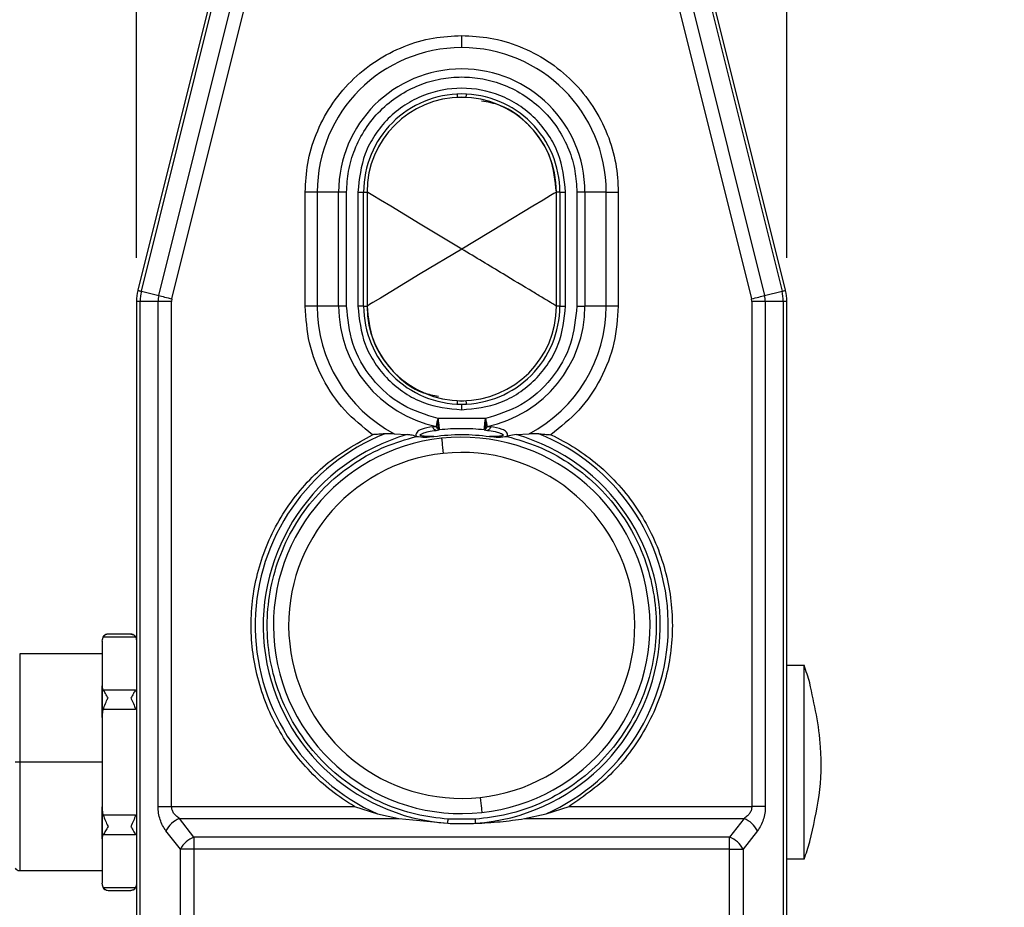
# Model space of a CAD drawing. Header units: millimetres. Extents: x 19 to 819, y 19 to 629.
# Tile 5 of 21: x 181 to 267, y 355 to 433. Entities that reach past the tile are written whole.
import ezdxf

# ---------------------------------------------------------------- set-up
doc = ezdxf.new("R2010")
doc.units = ezdxf.units.MM
doc.header["$LTSCALE"] = 3
doc.layers.add('DIMENSIONS', color=140, linetype='Continuous', lineweight=25)
doc.styles.add('SLDTEXTSTYLE0', font='TXT', dxfattribs={"width": 0.7})
doc.dimstyles.new('SLDDIMSTYLE0', dxfattribs={"dimtxt": 6.474023, "dimasz": 9.906, "dimexe": 0, "dimexo": 0.0625, "dimgap": 1.618506, "dimtad": 0, "dimtih": 1, "dimtoh": 1, "dimrnd": 1e-09, "dimzin": 12, "dimdsep": 46, "dimtxsty": 'SLDTEXTSTYLE0', "dimsah": 1, "dimcen": 0.09, "dimadec": 0, "dimazin": 3, "dimtfac": 1, "dimtofl": 0, "dimtmove": 0, "dimatfit": 3, "dimfxl": 0, "dimfrac": 2, "dimtolj": 1, "dimtzin": 12, "dimarcsym": 0})
doc.dimstyles.new('SLDDIMSTYLE1', dxfattribs={"dimtxt": 6.474023, "dimasz": 9.906, "dimexe": 0, "dimexo": 0.0625, "dimgap": 1.618506, "dimtad": 0, "dimtih": 1, "dimtoh": 1, "dimrnd": 1e-09, "dimzin": 4, "dimdsep": 46, "dimtxsty": 'SLDTEXTSTYLE0', "dimsah": 1, "dimcen": 0.09, "dimadec": 0, "dimazin": 1, "dimtfac": 1, "dimtofl": 0, "dimtmove": 0, "dimatfit": 3, "dimfxl": 0, "dimfrac": 2, "dimtolj": 1, "dimtzin": 12, "dimarcsym": 0})
doc.dimstyles.new('SLDDIMSTYLE2', dxfattribs={"dimtxt": 6.474023, "dimasz": 9.906, "dimexe": 0, "dimexo": 0.0625, "dimgap": 1.618506, "dimtad": 0, "dimtih": 1, "dimtoh": 1, "dimrnd": 1e-09, "dimzin": 4, "dimdsep": 46, "dimtxsty": 'SLDTEXTSTYLE0', "dimsah": 1, "dimcen": 0.09, "dimadec": 0, "dimazin": 1, "dimtfac": 1, "dimtmove": 0, "dimatfit": 0, "dimfxl": 0, "dimfrac": 2, "dimtolj": 1, "dimtzin": 12, "dimarcsym": 0})

# ---------------------------------------------------------------- blocks, each defined once
blk = doc.blocks.new('_D')
at = {"layer": 'DIMENSIONS'}
for p, q in [((202.615, 509.727), (93.889, 509.727)), ((103.414, 509.727), (103.414, 427.053)), ((93.795, 415.314), (91.621, 415.314)), ((91.621, 415.314), (91.621, 405.025)), ((113.033, 415.314), (115.207, 415.314)), ((115.207, 415.314), (115.207, 405.025)), ((91.621, 405.025), (93.795, 405.025)), ((115.207, 405.025), (113.033, 405.025)), ((103.414, 306.127), (103.414, 403.576)), ((199.125, 306.127), (93.889, 306.127))]:
    blk.add_line(p, q, dxfattribs=at)
for points in [[(103.414, 509.727), (101.89, 499.821), (104.938, 499.821)], [(103.414, 306.127), (104.938, 316.033), (101.89, 316.033)]]:
    blk.add_solid(points, dxfattribs=at)
at = {"layer": 'DIMENSIONS', "char_height": 6.35, "attachment_point": 1, "style": 'SLDTEXTSTYLE0'}
for s, insert in [('203.6', (91.102, 424.949)), ('8.02', (93.795, 413.211))]:
    blk.add_mtext(s, dxfattribs=dict(at, insert=insert))
blk = doc.blocks.new('_D_1')
at = {"layer": 'DIMENSIONS'}
for p, q in [((198.269, 445.127), (126.498, 445.127)), ((136.023, 445.127), (136.023, 397.375)), ((126.404, 385.636), (124.23, 385.636)), ((124.23, 385.636), (124.23, 375.347)), ((145.643, 385.636), (147.817, 385.636)), ((147.817, 385.636), (147.817, 375.347)), ((124.23, 375.347), (126.404, 375.347)), ((147.817, 375.347), (145.643, 375.347)), ((136.023, 306.127), (136.023, 373.897)), ((199.125, 306.127), (126.498, 306.127))]:
    blk.add_line(p, q, dxfattribs=at)
for points in [[(136.023, 445.127), (134.499, 435.221), (137.547, 435.221)], [(136.023, 306.127), (137.547, 316.033), (134.499, 316.033)]]:
    blk.add_solid(points, dxfattribs=at)
at = {"layer": 'DIMENSIONS', "char_height": 6.35, "attachment_point": 1, "style": 'SLDTEXTSTYLE0'}
for s, insert in [('139.0', (123.712, 395.271)), ('5.47', (126.404, 383.532))]:
    blk.add_mtext(s, dxfattribs=dict(at, insert=insert))
blk = doc.blocks.new('_D_2')
at = {"layer": 'DIMENSIONS'}
for p, q in [((191.126, 412.349), (191.126, 548.684)), ((248.126, 412.349), (248.126, 548.684)), ((191.126, 539.159), (172.076, 539.159)), ((210.895, 539.159), (208.721, 539.159)), ((208.721, 539.159), (208.721, 528.87)), ((230.134, 539.159), (232.308, 539.159)), ((232.308, 539.159), (232.308, 528.87)), ((248.126, 539.159), (267.176, 539.159)), ((208.721, 528.87), (210.895, 528.87)), ((232.308, 528.87), (230.134, 528.87))]:
    blk.add_line(p, q, dxfattribs=at)
for points in [[(191.126, 539.159), (181.22, 540.683), (181.22, 537.635)], [(248.126, 539.159), (258.032, 537.635), (258.032, 540.683)]]:
    blk.add_solid(points, dxfattribs=at)
at = {"layer": 'DIMENSIONS', "char_height": 6.35, "attachment_point": 1, "style": 'SLDTEXTSTYLE0'}
for s, insert in [('57.0', (210.895, 548.794)), ('2.24', (210.895, 537.056))]:
    blk.add_mtext(s, dxfattribs=dict(at, insert=insert))
blk = doc.blocks.new('_D_5')
at = {"layer": 'DIMENSIONS'}
for p, q in [((158.621, 372.205), (158.621, 577.758)), ((248.126, 412.349), (248.126, 577.758)), ((158.621, 568.233), (187.79, 568.233)), ((196.563, 568.233), (194.389, 568.233)), ((194.389, 568.233), (194.389, 557.944)), ((215.801, 568.233), (217.975, 568.233)), ((217.975, 568.233), (217.975, 557.944)), ((248.126, 568.233), (224.573, 568.233)), ((194.389, 557.944), (196.563, 557.944)), ((217.975, 557.944), (215.801, 557.944))]:
    blk.add_line(p, q, dxfattribs=at)
for points in [[(158.621, 568.233), (168.527, 566.709), (168.527, 569.757)], [(248.126, 568.233), (238.22, 569.757), (238.22, 566.709)]]:
    blk.add_solid(points, dxfattribs=at)
at = {"layer": 'DIMENSIONS', "char_height": 6.35, "attachment_point": 1, "style": 'SLDTEXTSTYLE0'}
for s, insert in [('89.5', (196.563, 577.868)), ('3.52', (196.563, 566.13))]:
    blk.add_mtext(s, dxfattribs=dict(at, insert=insert))

msp = doc.modelspace()

# ---------------------------------------------------------------- linework, layer by layer
for p, q in [((197.521, 434.681), (191.244, 409.507)), ((191.553, 409.43), (197.88, 434.808)), ((193.082, 409.049), (199.507, 434.818)), ((194.229, 408.763), (200.677, 434.627)), ((238.574, 434.627), (245.023, 408.763)), ((239.745, 434.818), (246.17, 409.049)), ((241.371, 434.808), (247.698, 409.43)), ((248.007, 409.507), (241.73, 434.681)), ((219.626, 430.788), (219.626, 431.849)), ((219.626, 426.455), (219.229, 426.418)), ((220.022, 426.418), (219.626, 426.455)), ((219.626, 426.427), (219.626, 426.455)), ((206.965, 418.127), (205.904, 418.127)), ((205.904, 408.127), (205.904, 418.127)), ((206.965, 418.127), (206.965, 408.127)), ((208.833, 418.127), (206.965, 418.127)), ((208.833, 408.127), (208.833, 418.127)), ((209.54, 418.127), (208.833, 418.127)), ((209.54, 408.127), (209.54, 418.127)), ((210.526, 418.127), (210.526, 408.127)), ((210.526, 418.127), (211.026, 418.127)), ((211.026, 408.127), (211.026, 418.127)), ((211.026, 418.127), (211.326, 418.127)), ((211.326, 418.127), (211.326, 408.127)), ((227.926, 408.127), (227.926, 418.127)), ((228.226, 418.127), (227.926, 418.127)), ((228.226, 418.127), (228.226, 408.127)), ((228.226, 418.127), (228.726, 418.127)), ((228.726, 408.127), (228.726, 418.127)), ((229.711, 418.127), (229.711, 408.127)), ((230.419, 418.127), (229.711, 418.127)), ((230.419, 418.127), (230.419, 408.127)), ((232.286, 418.127), (230.419, 418.127)), ((232.286, 408.127), (232.286, 418.127)), ((232.286, 418.127), (233.347, 418.127)), ((233.347, 418.127), (233.347, 408.127)), ((191.553, 409.43), (193.082, 409.049)), ((246.17, 409.049), (247.698, 409.43)), ((191.126, 408.539), (191.126, 317.937)), ((191.444, 408.539), (191.126, 408.539)), ((191.444, 317.724), (191.444, 408.539)), ((193.019, 408.539), (191.444, 408.539)), ((193.019, 364.249), (193.019, 408.539)), ((194.201, 408.539), (193.019, 408.539)), ((194.229, 408.763), (194.201, 408.539)), ((194.201, 364.249), (194.201, 408.539)), ((245.05, 408.539), (245.023, 408.763)), ((245.05, 408.539), (245.05, 364.249)), ((246.232, 408.539), (245.05, 408.539)), ((246.232, 408.539), (246.232, 364.249)), ((247.808, 408.539), (246.232, 408.539)), ((247.808, 408.539), (247.808, 317.724)), ((248.126, 408.539), (247.808, 408.539)), ((248.126, 317.937), (248.126, 408.539)), ((206.965, 408.127), (205.904, 408.127)), ((208.833, 408.127), (206.965, 408.127)), ((209.54, 408.127), (208.833, 408.127)), ((211.026, 408.127), (210.526, 408.127)), ((211.026, 408.127), (211.326, 408.127)), ((228.226, 408.127), (227.926, 408.127)), ((228.226, 408.127), (228.726, 408.127)), ((229.711, 408.127), (230.419, 408.127)), ((232.286, 408.127), (230.419, 408.127)), ((233.347, 408.127), (232.286, 408.127)), ((219.229, 399.837), (219.626, 399.8)), ((219.626, 399.8), (220.022, 399.837)), ((219.626, 399.827), (219.626, 399.8)), ((219.626, 399.027), (219.626, 399.527)), ((221.706, 398.258), (217.546, 398.258)), ((217.546, 397.318), (217.546, 398.258)), ((221.706, 398.258), (221.706, 397.318)), ((217.086, 397.535), (217.4, 397.567)), ((217.381, 397.231), (217.659, 397.265)), ((217.546, 397.318), (217.659, 397.265)), ((221.592, 397.265), (221.706, 397.318)), ((221.592, 397.265), (221.87, 397.231)), ((221.852, 397.567), (222.165, 397.535)), ((213.718, 396.93), (212.88, 396.927)), ((213.718, 396.93), (214.843, 396.853)), ((224.408, 396.853), (225.534, 396.93)), ((226.372, 396.927), (225.534, 396.93)), ((188.126, 378.743), (188.21, 379.097)), ((191.042, 379.097), (188.21, 379.097)), ((190.626, 379.365), (188.626, 379.365)), ((188.126, 378.743), (188.126, 374.832)), ((188.126, 377.627), (180.886, 377.627)), ((180.886, 377.627), (180.886, 368.127)), ((248.126, 376.627), (249.626, 376.627)), ((249.626, 359.627), (249.626, 376.627)), ((188.21, 374.478), (188.126, 374.832)), ((188.126, 374.832), (188.126, 372.038)), ((188.126, 372.038), (188.126, 374.832)), ((250.122, 375.077), (250.128, 375.094)), ((188.21, 374.478), (191.042, 374.478)), ((188.126, 372.038), (188.21, 372.746)), ((188.126, 372.038), (188.126, 364.216)), ((191.042, 372.746), (188.21, 372.746)), ((180.886, 368.127), (180.476, 368.127)), ((188.126, 368.127), (180.886, 368.127)), ((180.886, 368.127), (180.886, 358.627)), ((188.126, 364.216), (188.126, 361.423)), ((188.21, 363.509), (188.126, 364.216)), ((188.126, 361.423), (188.126, 364.216)), ((193.019, 364.249), (194.201, 364.249)), ((194.201, 364.249), (210.217, 364.249)), ((210.217, 364.249), (212.233, 363.602)), ((227.019, 363.602), (229.035, 364.249)), ((229.035, 364.249), (245.05, 364.249)), ((246.232, 364.249), (245.05, 364.249)), ((188.21, 363.509), (191.042, 363.509)), ((212.233, 363.602), (214.123, 363.188)), ((225.128, 363.188), (227.019, 363.602)), ((196.154, 361.567), (194.888, 363.188)), ((194.888, 363.188), (214.123, 363.188)), ((214.123, 363.188), (218.405, 362.774)), ((220.822, 363.127), (218.43, 363.127)), ((225.128, 363.188), (244.364, 363.188)), ((244.364, 363.188), (243.097, 361.567)), ((188.126, 361.423), (188.21, 361.777)), ((191.042, 361.777), (188.21, 361.777)), ((194.972, 360.506), (193.706, 362.127)), ((196.154, 361.567), (196.154, 360.506)), ((243.097, 361.567), (196.154, 361.567)), ((243.097, 360.506), (243.097, 361.567)), ((245.546, 362.127), (244.279, 360.506)), ((188.126, 361.423), (188.126, 357.512)), ((250.128, 361.161), (250.122, 361.177)), ((194.972, 317.627), (194.972, 360.506)), ((196.154, 360.506), (194.972, 360.506)), ((196.154, 360.506), (196.154, 317.627)), ((243.097, 360.506), (196.154, 360.506)), ((243.097, 317.627), (243.097, 360.506)), ((243.097, 360.506), (244.279, 360.506)), ((244.279, 360.506), (244.279, 317.627)), ((249.626, 359.627), (248.126, 359.627)), ((180.886, 358.627), (188.126, 358.627)), ((188.21, 357.158), (188.126, 357.512)), ((188.21, 357.158), (191.042, 357.158)), ((188.626, 356.89), (190.626, 356.89))]:
    msp.add_line(p, q)
at = {"flags": 128}
for points in [[(219.215, 426.718), (219.215, 426.712), (219.216, 426.695), (219.218, 426.667), (219.219, 426.63), (219.221, 426.584), (219.224, 426.533), (219.227, 426.476), (219.229, 426.418)], [(220.022, 426.418), (220.025, 426.476), (220.027, 426.533), (220.03, 426.584), (220.032, 426.63), (220.034, 426.667), (220.035, 426.695), (220.036, 426.712), (220.036, 426.718)], [(219.626, 413.127), (215.994, 415.315), (213.401, 416.877), (212.493, 417.424), (211.844, 417.815), (211.556, 417.988), (211.383, 418.093), (211.326, 418.127)], [(227.926, 418.127), (227.868, 418.093), (227.695, 417.988), (227.407, 417.815), (226.758, 417.424), (225.851, 416.877), (223.257, 415.315), (219.626, 413.127)], [(219.626, 413.127), (215.994, 410.94), (213.401, 409.377), (212.493, 408.83), (211.844, 408.44), (211.556, 408.266), (211.383, 408.162), (211.326, 408.127)], [(191.244, 409.507), (191.249, 409.506), (191.264, 409.502), (191.289, 409.496), (191.324, 409.487), (191.368, 409.476), (191.421, 409.463), (191.483, 409.447), (191.553, 409.43)], [(193.082, 409.049), (193.191, 409.022), (193.313, 408.991), (193.447, 408.958), (193.591, 408.922), (193.743, 408.884), (193.901, 408.845), (194.064, 408.804), (194.229, 408.763)], [(245.023, 408.763), (245.188, 408.804), (245.35, 408.845), (245.509, 408.884), (245.661, 408.922), (245.805, 408.958), (245.939, 408.991), (246.061, 409.022), (246.17, 409.049)], [(247.698, 409.43), (247.769, 409.447), (247.83, 409.463), (247.884, 409.476), (247.928, 409.487), (247.962, 409.496), (247.987, 409.502), (248.002, 409.506), (248.007, 409.507)], [(219.229, 399.837), (219.227, 399.778), (219.224, 399.722), (219.221, 399.67), (219.219, 399.625), (219.218, 399.588), (219.216, 399.56), (219.215, 399.543), (219.215, 399.537)], [(220.036, 399.537), (220.036, 399.543), (220.035, 399.56), (220.034, 399.588), (220.032, 399.625), (220.03, 399.67), (220.027, 399.722), (220.025, 399.778), (220.022, 399.837)], [(217.4, 397.567), (217.415, 397.638), (217.431, 397.715), (217.448, 397.797), (217.467, 397.884), (217.486, 397.974), (217.505, 398.068), (217.525, 398.163), (217.546, 398.258)], [(217.546, 398.258), (217.568, 398.065), (217.589, 397.878), (217.609, 397.706), (217.626, 397.556), (217.64, 397.432), (217.651, 397.341), (217.657, 397.284), (217.659, 397.265)], [(221.592, 397.265), (221.594, 397.284), (221.601, 397.341), (221.611, 397.432), (221.625, 397.556), (221.643, 397.706), (221.662, 397.878), (221.684, 398.065), (221.706, 398.258)], [(221.706, 398.258), (221.726, 398.163), (221.746, 398.068), (221.766, 397.974), (221.785, 397.884), (221.803, 397.797), (221.82, 397.715), (221.837, 397.638), (221.852, 397.567)], [(217.381, 397.231), (217.345, 397.232), (217.308, 397.244), (217.27, 397.267), (217.232, 397.301), (217.194, 397.345), (217.157, 397.399), (217.121, 397.463), (217.086, 397.535)], [(222.165, 397.535), (222.13, 397.463), (222.094, 397.399), (222.057, 397.345), (222.019, 397.301), (221.981, 397.267), (221.943, 397.244), (221.906, 397.232), (221.87, 397.231)], [(217.86, 396.533), (217.863, 396.508), (217.871, 396.434), (217.883, 396.315), (217.901, 396.153), (217.922, 395.954), (217.947, 395.725), (217.974, 395.473), (218.003, 395.207)], [(221.249, 365.048), (221.277, 364.782), (221.304, 364.53), (221.329, 364.301), (221.351, 364.102), (221.368, 363.94), (221.381, 363.82), (221.389, 363.747), (221.391, 363.722)], [(218.405, 362.774), (218.407, 362.81), (218.41, 362.849), (218.413, 362.891), (218.416, 362.936), (218.419, 362.982), (218.423, 363.029), (218.426, 363.078), (218.43, 363.127)], [(220.847, 362.774), (220.844, 362.81), (220.841, 362.849), (220.838, 362.891), (220.835, 362.936), (220.832, 362.982), (220.829, 363.029), (220.825, 363.078), (220.822, 363.127)]]:
    msp.add_lwpolyline(points, dxfattribs=at)
for centre, radius, start, end in [((219.626, 418.127), 12.661, 90.00005, 179.99998), ((219.626, 418.127), 12.661, 359.99999, 89.99998), ((219.626, 418.127), 10.793, 0.00001, 179.99999), ((219.626, 418.127), 8.6, 89.99995, 180.00003), ((219.626, 418.127), 8.3, 90.00008, 179.99997), ((219.626, 418.127), 8.6, 359.99997, 90.00005), ((219.626, 418.127), 8.3, 0.00002, 89.99994), ((195.126, 408.539), 4, 165.99982, 180.00008), ((195.126, 408.539), 3.682, 166.00038, 179.99975), ((195.126, 408.539), 2.106, 165.99954, 180.0004), ((244.126, 408.539), 2.106, 359.9996, 14.00046), ((244.125, 408.539), 3.682, 0.00073, 13.99962), ((244.126, 408.539), 4, 0.0003, 13.99991), ((219.626, 408.127), 12.661, 179.99995, 242.18407), ((219.626, 408.127), 10.793, 180.00004, 258.09739), ((219.626, 408.127), 8.6, 179.99997, 270.00005), ((219.626, 408.127), 8.3, 180.00002, 359.99998), ((219.626, 408.127), 8.6, 269.99995, 0.00003), ((219.626, 408.127), 10.793, 281.9026, 359.99996), ((219.626, 408.127), 12.661, 297.81593, 0.00005), ((219.626, 380.122), 17.255, 90.0008, 96.54369), ((219.625, 380.122), 17.255, 83.4563, 89.99921), ((219.626, 380.127), 18.104, 111.87774, 245.89677), ((219.626, 380.127), 17.396, 105.95753, 265.97569), ((219.626, 380.127), 16.5, 96.14317, 276.14317), ((215.577, 396.489), 0.222, 70.41521, 71.31692), ((219.626, 380.127), 16.5, 276.14318, 96.14316), ((219.626, 380.127), 17.396, 274.0243, 74.04248), ((223.67, 396.502), 0.208, 108.65799, 109.61988), ((219.626, 380.127), 18.104, 294.10323, 68.12226), ((219.626, 380.127), 15.167, 276.14317, 96.14317), ((219.626, 380.127), 15.167, 96.14317, 276.14317), ((188.626, 378.865), 0.5, 89.99906, 180.0003), ((190.626, 378.865), 0.5, 359.9997, 90.00105), ((226.298, 368.129), 24.827, 16.29153, 20.0164), ((195.714, 361.078), 2.266, 111.39164, 152.41386), ((243.537, 361.078), 2.266, 27.58629, 68.60839), ((196.981, 359.457), 2.266, 111.39138, 152.41412), ((242.27, 359.457), 2.266, 27.58603, 68.60865), ((226.294, 368.127), 24.832, 339.98393, 343.70814), ((180.886, 359.127), 0.5, 215.00098, 269.99881), ((188.626, 357.39), 0.5, 179.99957, 270.0111), ((190.626, 357.39), 0.5, 270.04649, 0.00006)]:
    msp.add_arc(centre, radius, start, end)
for points, knots in [([(205.904, 418.127), (205.949, 418.964), (206.041, 420.688), (206.804, 423.245), (208.07, 425.705), (209.855, 427.898), (212.048, 429.683), (214.508, 430.949), (217.065, 431.712), (218.789, 431.804), (219.626, 431.849)], [0, 0, 0, 0, 0.116516, 0.240011, 0.368641, 0.5, 0.631359, 0.759989, 0.883484, 1, 1, 1, 1]), ([(219.626, 431.849), (220.463, 431.804), (222.186, 431.712), (224.744, 430.949), (227.203, 429.683), (229.397, 427.898), (231.182, 425.705), (232.447, 423.245), (233.211, 420.688), (233.302, 418.964), (233.347, 418.127)], [0, 0, 0, 0, 0.116516, 0.240011, 0.368641, 0.5, 0.631359, 0.759989, 0.883484, 1, 1, 1, 1]), ([(209.54, 418.127), (209.573, 418.743), (209.64, 420.01), (210.201, 421.889), (211.132, 423.697), (212.444, 425.31), (214.056, 426.62), (215.864, 427.557), (217.743, 428.097), (219.626, 428.27), (221.508, 428.097), (223.388, 427.557), (225.195, 426.62), (226.808, 425.31), (228.12, 423.697), (229.05, 421.889), (229.611, 420.01), (229.679, 418.743), (229.711, 418.127)], [0, 0, 0, 0, 0.058258, 0.120006, 0.184321, 0.25, 0.31568, 0.379994, 0.441742, 0.5, 0.558258, 0.620006, 0.68432, 0.75, 0.815679, 0.879994, 0.941742, 1, 1, 1, 1]), ([(228.726, 418.127), (228.604, 419.272), (228.417, 421.033), (227.282, 423.152), (226.108, 424.608), (224.65, 425.79), (222.531, 426.889), (219.626, 427.447), (216.72, 426.889), (214.601, 425.79), (213.143, 424.608), (211.969, 423.152), (210.834, 421.033), (210.647, 419.272), (210.526, 418.127)], [0, 0, 0, 0, 0.119728, 0.18418, 0.25, 0.31582, 0.380272, 0.5, 0.619728, 0.68418, 0.75, 0.81582, 0.880272, 1, 1, 1, 1]), ([(227.926, 418.127), (227.817, 419.144), (227.593, 421.254), (225.768, 423.97), (223.525, 425.719), (221.897, 426.009), (221.346, 426.106)], [0, 0, 0, 0, 0.2699395, 0.5607018, 0.8514646, 1, 1, 1, 1]), ([(227.926, 408.127), (227.906, 408.139), (227.83, 408.185), (227.657, 408.289), (227.287, 408.512), (226.672, 408.883), (225.289, 409.716), (222.911, 411.148), (220.836, 412.398), (219.626, 413.127)], [0, 0, 0, 0, 0.006945, 0.027778, 0.0625, 0.140625, 0.25, 0.5625, 1, 1, 1, 1]), ([(211.811, 396.849), (210.96, 397.529), (209.231, 398.911), (207.364, 401.705), (206.13, 404.832), (205.979, 407.04), (205.904, 408.127)], [0, 0, 0, 0, 0.246328, 0.500001, 0.753673, 1, 1, 1, 1]), ([(217.546, 398.258), (216.479, 398.593), (214.282, 399.282), (211.648, 401.656), (209.868, 404.723), (209.647, 407.015), (209.54, 408.127)], [0, 0, 0, 0, 0.2426, 0.500001, 0.757401, 1, 1, 1, 1]), ([(210.526, 408.127), (210.647, 406.983), (210.834, 405.222), (211.969, 403.103), (213.143, 401.645), (214.601, 400.471), (216.72, 399.336), (218.481, 399.149), (219.626, 399.027)], [0, 0, 0, 0, 0.239457, 0.36836, 0.5, 0.631639, 0.760543, 1, 1, 1, 1]), ([(211.326, 408.127), (211.434, 407.111), (211.658, 404.999), (213.486, 402.292), (215.628, 400.586), (217.144, 400.305), (217.584, 400.224)], [0, 0, 0, 0, 0.278129, 0.577716, 0.877302, 1, 1, 1, 1]), ([(219.626, 399.027), (220.77, 399.149), (222.531, 399.336), (224.65, 400.471), (226.108, 401.645), (227.282, 403.103), (228.417, 405.222), (228.604, 406.983), (228.726, 408.127)], [0, 0, 0, 0, 0.239457, 0.368361, 0.5, 0.63164, 0.760543, 1, 1, 1, 1]), ([(229.711, 408.127), (229.604, 407.015), (229.383, 404.723), (227.604, 401.656), (224.97, 399.282), (222.772, 398.593), (221.706, 398.258)], [0, 0, 0, 0, 0.242599, 0.499999, 0.7574, 1, 1, 1, 1]), ([(233.347, 408.127), (233.272, 407.04), (233.121, 404.832), (231.888, 401.705), (230.02, 398.911), (228.292, 397.529), (227.44, 396.849)], [0, 0, 0, 0, 0.246327, 0.499999, 0.753672, 1, 1, 1, 1]), ([(217.086, 397.535), (216.74, 397.491), (216.317, 397.437), (215.87, 397.224), (215.699, 397.094), (215.612, 396.938), (215.611, 396.798), (215.638, 396.733), (215.652, 396.699)], [0, 0, 0, 0, 0.549003, 0.671558, 0.78375, 0.887949, 0.941998, 1, 1, 1, 1]), ([(217.187, 396.699), (216.956, 396.695), (216.61, 396.689), (216.23, 396.71), (216.073, 396.748), (216.024, 396.773), (216.004, 396.791), (215.996, 396.807), (215.994, 396.82), (215.996, 396.834), (216.006, 396.854), (216.03, 396.88), (216.127, 396.947), (216.355, 397.031), (216.792, 397.144), (217.154, 397.197), (217.381, 397.231)], [0, 0, 0, 0, 0.2563536, 0.3840429, 0.4213618, 0.4345055, 0.4445904, 0.4495884, 0.4543142, 0.4592508, 0.4648303, 0.4789945, 0.4982033, 0.5946437, 0.7460231, 1, 1, 1, 1]), ([(217.546, 397.318), (217.519, 397.35), (217.458, 397.426), (217.421, 397.516), (217.4, 397.567)], [0, 0, 0, 0, 0.434601, 1, 1, 1, 1]), ([(221.852, 397.567), (221.831, 397.516), (221.793, 397.426), (221.732, 397.35), (221.706, 397.318)], [0, 0, 0, 0, 0.5654006, 1, 1, 1, 1]), ([(221.87, 397.231), (222.097, 397.198), (222.458, 397.145), (222.895, 397.032), (223.123, 396.948), (223.22, 396.881), (223.245, 396.855), (223.255, 396.834), (223.258, 396.82), (223.256, 396.807), (223.247, 396.791), (223.228, 396.774), (223.179, 396.749), (223.021, 396.71), (222.641, 396.689), (222.295, 396.695), (222.064, 396.699)], [0, 0, 0, 0, 0.253697, 0.404594, 0.501095, 0.520549, 0.534892, 0.540534, 0.545519, 0.55027, 0.555283, 0.56537, 0.578537, 0.616031, 0.743857, 1, 1, 1, 1]), ([(223.6, 396.699), (223.614, 396.732), (223.641, 396.798), (223.64, 396.938), (223.552, 397.094), (223.381, 397.225), (222.934, 397.438), (222.511, 397.491), (222.165, 397.535)], [0, 0, 0, 0, 0.057967, 0.112102, 0.216407, 0.329175, 0.451117, 1, 1, 1, 1]), ([(210.217, 364.249), (209.528, 364.693), (208.151, 365.581), (206.315, 367.266), (204.684, 369.19), (203.319, 371.356), (202.265, 373.689), (201.322, 376.893), (201.042, 380.222), (201.418, 383.476), (202.032, 385.889), (202.977, 388.229), (204.252, 390.45), (205.826, 392.465), (208.204, 394.825), (210.379, 396.045), (211.811, 396.849)], [0, 0, 0, 0, 0.061362, 0.122731, 0.186129, 0.250137, 0.314145, 0.377543, 0.5, 0.561359, 0.622731, 0.686129, 0.750137, 0.814145, 0.877543, 1, 1, 1, 1]), ([(218.43, 363.127), (217.484, 363.239), (215.547, 363.471), (212.715, 364.456), (210.01, 365.939), (207.581, 367.933), (205.56, 370.336), (204.035, 373.023), (203.043, 375.844), (202.561, 378.714), (202.564, 381.623), (203.078, 384.57), (204.14, 387.471), (205.739, 390.174), (207.806, 392.54), (210.231, 394.448), (212.862, 395.886), (214.734, 396.433), (215.648, 396.7)], [0, 0, 0, 0, 0.059047, 0.120958, 0.184936, 0.25, 0.315064, 0.379042, 0.440953, 0.5, 0.559047, 0.620958, 0.684936, 0.75, 0.815064, 0.879042, 0.940953, 1, 1, 1, 1]), ([(212.88, 396.927), (212.704, 396.912), (212.37, 396.885), (212.014, 396.863), (211.834, 396.85), (211.811, 396.849)], [0, 0, 0, 0, 0.49536, 0.937004, 1, 1, 1, 1]), ([(215.648, 396.7), (215.487, 396.746), (215.223, 396.821), (214.949, 396.844), (214.843, 396.853)], [0, 0, 0, 0, 0.61138, 1, 1, 1, 1]), ([(215.652, 396.699), (215.907, 396.67), (216.418, 396.612), (216.93, 396.67), (217.187, 396.699)], [0, 0, 0, 0, 0.497964, 1, 1, 1, 1]), ([(217.187, 396.699), (218, 396.788), (219.626, 396.967), (221.251, 396.788), (222.064, 396.699)], [0, 0, 0, 0, 0.5, 1, 1, 1, 1]), ([(223.603, 396.7), (224.517, 396.433), (226.389, 395.886), (229.02, 394.448), (231.445, 392.54), (233.512, 390.174), (235.111, 387.471), (236.173, 384.57), (236.687, 381.623), (236.69, 378.714), (236.208, 375.844), (235.217, 373.023), (233.692, 370.336), (231.67, 367.933), (229.242, 365.939), (226.536, 364.456), (223.704, 363.471), (221.767, 363.239), (220.822, 363.127)], [0, 0, 0, 0, 0.059047, 0.120958, 0.184936, 0.25, 0.315064, 0.379042, 0.440953, 0.5, 0.559047, 0.620958, 0.684936, 0.75, 0.815064, 0.879042, 0.940953, 1, 1, 1, 1]), ([(222.064, 396.699), (222.321, 396.67), (222.833, 396.612), (223.345, 396.67), (223.6, 396.699)], [0, 0, 0, 0, 0.502001, 1, 1, 1, 1]), ([(224.408, 396.853), (224.189, 396.83), (223.916, 396.801), (223.655, 396.716), (223.603, 396.7)], [0, 0, 0, 0, 0.801118, 1, 1, 1, 1]), ([(226.372, 396.927), (226.435, 396.922), (226.611, 396.906), (226.967, 396.88), (227.26, 396.86), (227.44, 396.849)], [0, 0, 0, 0, 0.1783544, 0.4953635, 1, 1, 1, 1]), ([(227.44, 396.849), (228.168, 396.474), (229.625, 395.724), (231.617, 394.227), (233.429, 392.471), (234.999, 390.448), (236.275, 388.229), (237.526, 385.133), (238.13, 381.847), (238.073, 378.571), (237.698, 376.111), (236.986, 373.689), (235.934, 371.355), (234.564, 369.196), (232.428, 366.614), (230.382, 365.188), (229.035, 364.249)], [0, 0, 0, 0, 0.061362, 0.122731, 0.1861291, 0.2501367, 0.3141448, 0.3775429, 0.4999998, 0.5613588, 0.622731, 0.6861292, 0.7501369, 0.8141447, 0.8775428, 1, 1, 1, 1]), ([(188.626, 379.365), (188.545, 379.351), (188.37, 379.321), (188.266, 379.176), (188.21, 379.097)], [0, 0, 0, 0, 0.459554, 1, 1, 1, 1]), ([(190.626, 379.365), (190.707, 379.351), (190.882, 379.321), (190.986, 379.175), (191.042, 379.097)], [0, 0, 0, 0, 0.462661, 1, 1, 1, 1]), ([(250.122, 361.177), (250.44, 362.516), (251.086, 365.232), (251.246, 369.966), (250.531, 373.215), (250.122, 375.077)], [0, 0, 0, 0, 0.293077, 0.594654, 1, 1, 1, 1]), ([(188.626, 373.746), (188.551, 373.883), (188.416, 374.129), (188.273, 374.371), (188.21, 374.478)], [0, 0, 0, 0, 0.556965, 1, 1, 1, 1]), ([(188.21, 372.746), (188.268, 372.924), (188.382, 373.267), (188.546, 373.59), (188.626, 373.746)], [0, 0, 0, 0, 0.51623, 1, 1, 1, 1]), ([(191.042, 374.478), (190.978, 374.37), (190.835, 374.129), (190.7, 373.882), (190.626, 373.746)], [0, 0, 0, 0, 0.446353, 1, 1, 1, 1]), ([(190.626, 373.746), (190.706, 373.589), (190.87, 373.266), (190.983, 372.923), (191.042, 372.746)], [0, 0, 0, 0, 0.487062, 1, 1, 1, 1]), ([(193.706, 362.127), (193.602, 362.275), (193.392, 362.578), (193.184, 363.102), (193.044, 363.664), (193.027, 364.053), (193.019, 364.249)], [0, 0, 0, 0, 0.238068, 0.48605, 0.741047, 1, 1, 1, 1]), ([(194.888, 363.188), (194.785, 363.261), (194.592, 363.399), (194.373, 363.663), (194.229, 363.947), (194.21, 364.15), (194.201, 364.249)], [0, 0, 0, 0, 0.286839, 0.538047, 0.776293, 1, 1, 1, 1]), ([(245.05, 364.249), (245.041, 364.15), (245.023, 363.947), (244.878, 363.663), (244.66, 363.399), (244.467, 363.261), (244.364, 363.188)], [0, 0, 0, 0, 0.2236954, 0.4619524, 0.7131426, 1, 1, 1, 1]), ([(246.232, 364.249), (246.224, 364.053), (246.207, 363.664), (246.068, 363.102), (245.86, 362.578), (245.649, 362.276), (245.546, 362.127)], [0, 0, 0, 0, 0.2588348, 0.5139468, 0.7618253, 1, 1, 1, 1]), ([(188.21, 363.509), (188.268, 363.332), (188.382, 362.988), (188.546, 362.666), (188.626, 362.509)], [0, 0, 0, 0, 0.512944, 1, 1, 1, 1]), ([(191.042, 363.509), (190.983, 363.331), (190.869, 362.987), (190.705, 362.665), (190.626, 362.509)], [0, 0, 0, 0, 0.516236, 1, 1, 1, 1]), ([(188.626, 362.509), (188.551, 362.372), (188.416, 362.126), (188.273, 361.884), (188.21, 361.777)], [0, 0, 0, 0, 0.553646, 1, 1, 1, 1]), ([(190.626, 362.509), (190.701, 362.371), (190.836, 362.125), (190.978, 361.884), (191.042, 361.777)], [0, 0, 0, 0, 0.556973, 1, 1, 1, 1]), ([(218.405, 362.774), (218.681, 362.766), (219.226, 362.751), (220.04, 362.751), (220.578, 362.766), (220.847, 362.774)], [0, 0, 0, 0, 0.33917, 0.669453, 1, 1, 1, 1]), ([(220.847, 362.774), (221.563, 362.81), (222.996, 362.883), (224.417, 363.086), (225.128, 363.188)], [0, 0, 0, 0, 0.499599, 1, 1, 1, 1]), ([(188.21, 357.158), (188.266, 357.079), (188.37, 356.934), (188.545, 356.904), (188.626, 356.89)], [0, 0, 0, 0, 0.537331, 1, 1, 1, 1]), ([(191.042, 357.158), (190.985, 357.079), (190.881, 356.934), (190.706, 356.904), (190.626, 356.89)], [0, 0, 0, 0, 0.540444, 1, 1, 1, 1])]:
    msp.add_open_spline(points, degree=3, knots=knots)

# ---------------------------------------------------------------- dimensions: what is measured, and where the dimension line sits
at = {"layer": 'DIMENSIONS'}
for base, p1, p2, dimstyle, picture, middle in [((158.6209, 568.2334), (248.1257, 408.5392), (158.6209, 368.3945), 'SLDDIMSTYLE0', '_D_5', (206.1818, 568.2334)), ((248.126, 539.159), (191.126, 408.539), (248.126, 408.539), 'SLDDIMSTYLE2', '_D_2', (220.515, 539.159))]:
    dim = msp.add_linear_dim(base=base, p1=p1, p2=p2, dimstyle=dimstyle, dxfattribs=at)
    dim.commit()
    dim.dimension.update_dxf_attribs({"geometry": picture, "text_midpoint": middle, "dimtype": 160})
for base, p1, p2, dimstyle, picture, middle in [((103.414, 306.127), (206.425, 509.727), (202.935, 306.127), 'SLDDIMSTYLE0', '_D', (103.414, 415.314)), ((136.023, 445.127), (202.935, 306.127), (202.079, 445.127), 'SLDDIMSTYLE1', '_D_1', (136.023, 385.636))]:
    dim = msp.add_linear_dim(base=base, p1=p1, p2=p2, angle=90, dimstyle=dimstyle, dxfattribs=at)
    dim.commit()
    dim.dimension.update_dxf_attribs({"geometry": picture, "text_midpoint": middle, "dimtype": 160})

doc.saveas('drawing.dxf')
